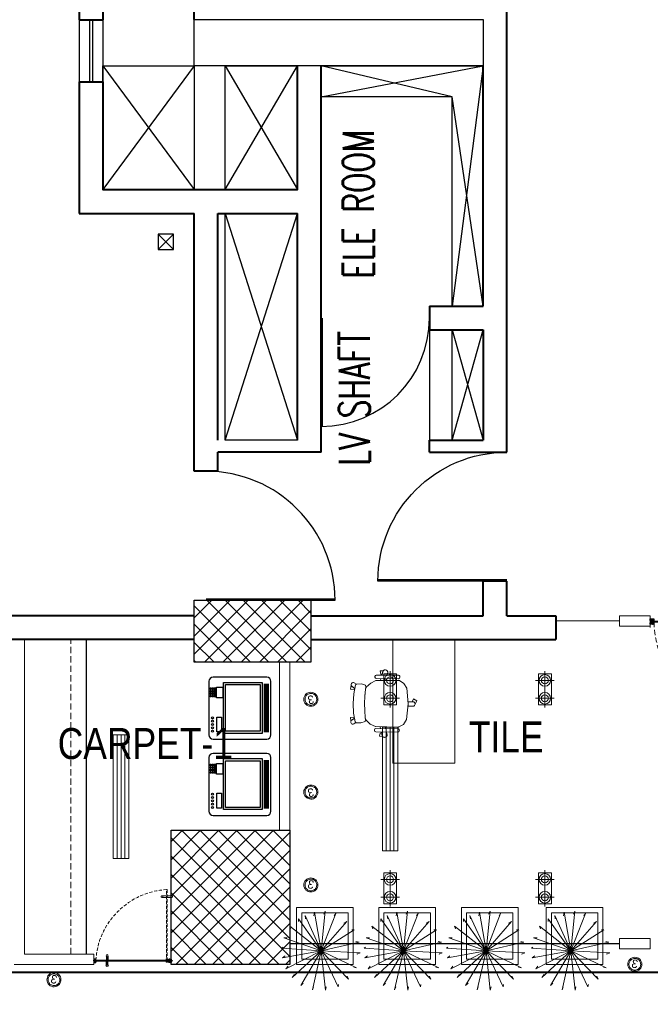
# Model space of a CAD drawing. Header units: inches. Extents: x 371717 to 373017, y 1317902 to 1318657.
# Tile 6 of 11: x 372318 to 372538, y 1317902 to 1318245. Entities that reach past the tile are written whole.
import ezdxf

# ---------------------------------------------------------------- set-up
doc = ezdxf.new("R2010")
doc.units = ezdxf.units.IN
doc.header["$LTSCALE"] = 35
doc.header["$MEASUREMENT"] = 0
doc.linetypes.add('DASHED2', pattern=[0.375, 0.25, -0.125])
doc.linetypes.add('HIDDEN', pattern=[0.375, 0.25, -0.125])
for name, color, linetype in [('2', 7, 'Continuous'), ('A-COLS', 4, 'Continuous'), ('A-DOOR', 7, 'Continuous'), ('A-SHAFT', 1, 'Continuous'), ('A-TEXT-600', 7, 'Continuous'), ('A_Louvers', 16, 'Continuous'), ('LINE', 4, 'Continuous'), ('NAREA', 220, 'Continuous'), ('NAREAOFF', 230, 'Continuous')]:
    doc.layers.add(name, color=color, linetype=linetype)
for name, color, linetype, lineweight in [('A-WALL', 7, 'Continuous', 40), ('ac grill', 6, 'Continuous', 15), ('COL HATCH', 8, 'Continuous', 13), ('DIM', 221, 'Continuous', 9), ('FLOORING', 116, 'Continuous', 5), ('I-Case', 5, 'Continuous', 30), ('I-Case-Ovhd', 6, 'DASHED2', 15), ('I-CEIL-light', 150, 'Continuous', 0), ('I-Door', 30, 'Continuous', 15), ('I-Furn-Cust', 1, 'Continuous', 25), ('I-Furn-Modl', 1, 'Continuous', 5), ('I-Part-Glaz', 6, 'Continuous', 20), ('I-Part-Gyps', 5, 'Continuous', 15), ('LIGHTS', 150, 'Continuous', 0), ('tree', 92, 'Continuous', 5)]:
    doc.layers.add(name, color=color, linetype=linetype, lineweight=lineweight)
doc.styles.add('300_simplex', font='simplex.shx', dxfattribs={"width": 0.7, "height": 300})
doc.styles.add('Style-Arial', font='arial.ttf')
pattern_1 = [(135, (372711.621, 1317618.76), (-3.18198, -3.18198), []), (225, (372711.621, 1317618.76), (3.18198, -3.18198), [])]

# ---------------------------------------------------------------- blocks, each defined once
blk = doc.blocks.new('DOOR')
for p, q in [((-0.01, 0), (-0.01, 0.9999)), ((0, 0), (0, 1))]:
    blk.add_line(p, q)
blk.add_arc((0, 0), 1, 90, 180)
blk = doc.blocks.new('chair')
for p, q in [((-13642.6, 72165.9), (-13543.3, 72281)), ((-13543.3, 72281), (-13492.1, 72303.1)), ((-13492.1, 72303.1), (-13440.9, 72299)), ((-13434.3, 72296.6), (-13259, 72170.3)), ((-13426.5, 72327.3), (-13422.5, 72332.9)), ((-13247.9, 72184.6), (-13423.4, 72309.2)), ((-13404.4, 72336), (-13228.9, 72211.5)), ((-13302.8, 72298.2), (-13313.1, 72271.2)), ((-13272.9, 72242.7), (-13259.9, 72277.8)), ((-13269.9, 72248.9), (-13256.6, 72284)), ((-13234.7, 72267), (-13257.9, 72244.3)), ((-13256.6, 72284), (-13234.7, 72267)), ((-13697.1, 72203), (-13727.6, 72187.7)), ((-13727.6, 72187.7), (-13711.4, 72155.5)), ((-13642.6, 72165.9), (-13717.1, 72033.3)), ((-13711.4, 72155.5), (-13684.1, 72169.5)), ((-13691.3, 72174.7), (-13653.6, 72147.5)), ((-13684.1, 72169.5), (-13691.3, 72174.7)), ((-13628.6, 72182.2), (-13666.3, 72209.3)), ((-13642.6, 72165.9), (-13628.6, 72182.2)), ((-13325.2, 72239.4), (-13331.6, 72222.6)), ((-13291.2, 72193.5), (-13284.7, 72210.7)), ((-13257.9, 72244.3), (-13269.9, 72248.9)), ((-13255.2, 72166.1), (-13228.5, 72118.2)), ((-13225.8, 72193.4), (-13229.8, 72187.7)), ((-13228.5, 72118.2), (-13216.8, 72063.4)), ((-13216.8, 72063.4), (-13220.8, 72040.6)), ((-13200.3, 72070.8), (-13212.8, 72058.3)), ((-13160.4, 72057.8), (-13200.3, 72070.8)), ((-13717.1, 72033.3), (-13720.4, 71977.7)), ((-13720.4, 71977.7), (-13699.1, 71930.9)), ((-13258.6, 71980.9), (-13295.5, 71922.4)), ((-13220.8, 72040.6), (-13259.2, 71979.9)), ((-13220.8, 72040.6), (-13258.6, 71980.9)), ((-13212.8, 72058.3), (-13220.8, 72040.6)), ((-13123.9, 72031.5), (-13160.4, 72057.8)), ((-13155.1, 71938.5), (-13119.6, 72017.5)), ((-13131.2, 71984.7), (-13136.8, 71973.9)), ((-13136.8, 71973.9), (-13104.7, 71957.5)), ((-13119.6, 72017.5), (-13134.4, 71984.6)), ((-13134.4, 71984.6), (-13100, 71984.8)), ((-13089.7, 71987.5), (-13131.2, 71984.7)), ((-13119.6, 72017.5), (-13123.9, 72031.5)), ((-13122.7, 72027.4), (-13119.6, 72017.5)), ((-13098.3, 72027.4), (-13122.7, 72027.4)), ((-13104.7, 71957.5), (-13089.7, 71987.5)), ((-13720.7, 71907.7), (-13724.7, 71902)), ((-13721.4, 71883.9), (-13544.5, 71761.4)), ((-13525.8, 71788.4), (-13702.7, 71911)), ((-13694.6, 71925.5), (-13516, 71803.7)), ((-13337.8, 71867.8), (-13295.5, 71922.4)), ((-13204.5, 71858.7), (-13155.1, 71938.5)), ((-13651.2, 71801.4), (-13629.4, 71820.2)), ((-13593.7, 71787.2), (-13622.1, 71762.7)), ((-13588.9, 71792.1), (-13617.4, 71767.9)), ((-13603.6, 71842.4), (-13590, 71854.1)), ((-13598.7, 71747.9), (-13585.3, 71777.4)), ((-13585.3, 71777.4), (-13593.7, 71787.2)), ((-13548.8, 71826.1), (-13562.9, 71814.1)), ((-13510.8, 71801.6), (-13456.7, 71792.8)), ((-13456.7, 71792.8), (-13401.1, 71800.5)), ((-13402.5, 71782.4), (-13395, 71798.4)), ((-13376.7, 71749.3), (-13402.5, 71782.4)), ((-13401.1, 71800.5), (-13381.1, 71812)), ((-13395, 71798.4), (-13381.1, 71812)), ((-13381.1, 71812), (-13337.1, 71868.8)), ((-13381.1, 71812), (-13337.8, 71867.8)), ((-13262.7, 71785.1), (-13324.9, 71724.8)), ((-13204.5, 71858.7), (-13262.7, 71785.1)), ((-13622.1, 71762.7), (-13598.7, 71747.9)), ((-13526.4, 71764.6), (-13522.5, 71770.3)), ((-13339.5, 71724), (-13376.7, 71749.3)), ((-13324.9, 71724.8), (-13339.5, 71724)), ((-13335.3, 71724.2), (-13324.9, 71724.8)), ((-13327, 71701.3), (-13335.3, 71724.2)), ((-13324.9, 71724.8), (-13299.1, 71749.8)), ((-13299.1, 71749.8), (-13287.5, 71717.4)), ((-13298, 71746.8), (-13289.8, 71755.8)), ((-13286.5, 71706.8), (-13298, 71746.8)), ((-13289.8, 71755.8), (-13263.4, 71731.2)), ((-13263.4, 71731.2), (-13286.5, 71706.8))]:
    blk.add_line(p, q)
for centre, major_axis, start_param, end_param in [((-13441.9, 72286.1), (7.5, 10.6), -0.012921, 0.531899), ((-13415.9, 72319.8), (7.5, 10.6), 1.565209, 3.136006), ((-13411.9, 72325.4), (7.5, 10.6), -0.005587, 1.565209), ((-13287.8, 72289.2), (10.1, 14.3), 1.201743, 1.645459), ((-13285.5, 72285.8), (12.4, 17.7), 0.815486, 1.200775), ((-13284.4, 72281.1), (15.2, 21.7), 0.481395, 0.818479), ((-13284.7, 72278.6), (23.7, -16.6), 1.738929, 2.05604), ((-13283.9, 72279.8), (15.8, 22.5), -0.156165, 0.172017), ((-13280.8, 72283), (13.3, 18.9), -0.52179, -0.152727), ((-13276.6, 72284.9), (10.6, 15.1), -0.949213, -0.52118), ((-13274.3, 72285), (9.3, 13.2), -1.422625, -0.95479), ((-13678.8, 72192), (21, 3.5), 0.780033, 3.919296), ((-13678.8, 72192), (12.3, 17.5), 1.644168, 3.126312), ((-13266.6, 72159.7), (7.5, 10.6), -0.44913, -0.012921), ((-13240.4, 72195.2), (7.5, 10.6), 3.136006, 4.706802), ((-13236.4, 72200.9), (7.5, 10.6), 4.706802, 6.277598), ((-13101.1, 72006.2), (14.2, 16), 3.920326, 6.880528), ((-13714, 71894.6), (7.5, 10.6), 1.576387, 3.147184), ((-13710.1, 71900.3), (7.5, 10.6), 0.005591, 1.576387), ((-13687.2, 71936.2), (7.5, 10.6), 2.609698, 3.154518), ((-13633.7, 71789.3), (12.4, 17.7), 1.940821, 2.326111), ((-13628.9, 71789.9), (15.2, 21.7), 2.323118, 2.660202), ((-13637.7, 71790.3), (10.1, 14.3), 1.496138, 1.939853), ((-13626.6, 71791), (16.6, 23.7), 2.656353, 2.973464), ((-13533.2, 71777.7), (7.5, 10.6), -1.565205, 0.005591), ((-13508.7, 71814.4), (10.6, -7.5), 4.725314, 5.161523), ((-13627.6, 71789.8), (15.8, 22.5), 2.96958, 3.297761), ((-13629.4, 71785.8), (13.3, 18.9), 3.294324, 3.663387), ((-13629.8, 71781.2), (10.6, 15.1), 3.662777, 4.090809), ((-13629.2, 71779), (9.3, 13.2), 4.096387, 4.564221), ((-13537.1, 71772), (7.5, 10.6), 3.147184, 4.71798), ((-13308, 71711.1), (12.3, 17.5), 2.659528, 5.61973)]:
    blk.add_ellipse(centre, major_axis=major_axis, ratio=1, start_param=start_param, end_param=end_param)
blk = doc.blocks.new('A$C10EA03AB')
at = {"layer": 'I-Furn-Modl'}
blk.add_lwpolyline([(1012.1, 600), (412.1, 600), (412.1, 1800), (1012.1, 1800)], close=True, dxfattribs=at)
at = {"layer": 'I-Furn-Modl', "xscale": -1, "rotation": 325.5279806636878}
blk.add_blockref('chair', (-51531.8, -50547.2), dxfattribs=at)
blk = doc.blocks.new('DFSDFB')
at = {"color": 3, "elevation": -240.1}
for points in [[(-372039.8, -46680.2), (-372039.8, -46732.9)], [(-372019.8, -46680.2), (-372019.8, -46732.9)]]:
    blk.add_lwpolyline(points, dxfattribs=at)
at = {"color": 3}
blk.add_circle((-372029.8, -46672.7, -240.1), 12.5, dxfattribs=at)
blk = doc.blocks.new('FGBFGB')
at = {"layer": 'DIM'}
blk.add_hatch(color=256, dxfattribs=at).paths.add_polyline_path([(-372034.9, -46742.9), (-372024.9, -46742.9), (-372024.9, -46732.9), (-372034.9, -46732.9)])
at = {"color": 3, "elevation": -240.1}
for points in [[(-372034.9, -46732.9), (-372034.9, -46742.9)], [(-372024.9, -46732.9), (-372024.9, -46742.9)]]:
    blk.add_lwpolyline(points, dxfattribs=at)
at = {"layer": 'LINE', "color": 4}
blk.add_blockref('DFSDFB', (0, 0), dxfattribs=at)
at = {"layer": 'LINE', "color": 4, "xscale": -1, "rotation": 180}
blk.add_blockref('DFSDFB', (0, -93475.8), dxfattribs=at)
blk = doc.blocks.new('A$C13574F4D')
at = {"layer": '2', "color": 6, "linetype": 'Continuous'}
for p, q in [((1.6, 4.7), (0, 5)), ((0, 5), (0, 0)), ((1.2, 1.2), (1.2, 3.6)), ((1.2, 3.6), (1.8, 3.5)), ((22.5, 1.2), (1.2, 1.2)), ((3.2, 6.3), (1.6, 4.7)), ((1.8, 3.5), (3.9, 5.6)), ((2.8, 7), (3.1, 6.5)), ((3.1, 6.5), (3.2, 6.3)), ((3.9, 7), (3.6, 7.5)), ((4.1, 6.8), (3.9, 7)), ((22.5, 1.2), (43.8, 1.2)), ((40.9, 6.8), (41.1, 7)), ((41.1, 7), (41.4, 7.5)), ((43.2, 3.5), (41.1, 5.6)), ((41.9, 6.5), (41.8, 6.3)), ((41.8, 6.3), (43.4, 4.7)), ((42.2, 7), (41.9, 6.5)), ((43.8, 3.6), (43.2, 3.5)), ((43.4, 4.7), (45, 5)), ((43.8, 1.2), (43.8, 3.6)), ((45, 5), (45, 0)), ((0, 0), (45, 0))]:
    blk.add_line(p, q, dxfattribs=at)
for centre, radius, start, end in [((3.2, 7.3), 0.5, 29.99888, 210.00029), ((3.2, 6.3), 1, 315.001, 29.99958), ((41.8, 6.3), 1, 149.99973, 225), ((41.8, 7.3), 0.5, 330.00111, 149.99972)]:
    blk.add_arc(centre, radius, start, end, dxfattribs=at)
blk = doc.blocks.new('dhshfh')
at = {"color": 7, "linetype": 'Continuous'}
for p, q in [((-0.3, -6.4, 0), (1.7, -5.4, 0)), ((-0.3, -6.4, 0), (1.7, -7.4, 0)), ((41, -5.4, 0), (1.7, -5.4, 0)), ((41, -7.4, 0), (1.7, -7.4, 0)), ((5.5, -7.4, 0), (3.6, -5.4, 0)), ((6.5, -7.4, 0), (4.6, -5.4, 0)), ((6.5, -7.4, 0), (4.6, -5.4, 0)), ((7.5, -7.4, 0), (5.6, -5.4, 0)), ((8.5, -7.4, 0), (6.6, -5.4, 0)), ((9.5, -7.4, 0), (7.6, -5.4, 0)), ((10.5, -7.4, 0), (8.6, -5.4, 0)), ((11.5, -7.4, 0), (9.6, -5.4, 0)), ((12.5, -7.4, 0), (10.6, -5.4, 0)), ((13.5, -7.4, 0), (11.6, -5.4, 0)), ((14.5, -7.4, 0), (12.6, -5.4, 0)), ((15.5, -7.4, 0), (13.6, -5.4, 0)), ((16.5, -7.4, 0), (14.6, -5.4, 0)), ((17.5, -7.4, 0), (15.6, -5.4, 0)), ((17.5, -7.4, 0), (15.6, -5.4, 0)), ((18.5, -7.4, 0), (16.6, -5.4, 0)), ((19.5, -7.4, 0), (17.6, -5.4, 0)), ((20.5, -7.4, 0), (18.6, -5.4, 0)), ((21.5, -7.4, 0), (19.6, -5.4, 0)), ((22.5, -7.4, 0), (20.6, -5.4, 0)), ((23.5, -7.4, 0), (21.6, -5.4, 0)), ((24.5, -7.4, 0), (22.6, -5.4, 0)), ((25.5, -7.4, 0), (23.6, -5.4, 0)), ((26.5, -7.4, 0), (24.6, -5.4, 0)), ((27.5, -7.4, 0), (25.6, -5.4, 0)), ((28.5, -7.4, 0), (26.6, -5.4, 0)), ((29.5, -7.4, 0), (27.6, -5.4, 0)), ((30.5, -7.4, 0), (28.6, -5.4, 0)), ((31.5, -7.4, 0), (29.6, -5.4, 0)), ((32.5, -7.4, 0), (30.6, -5.4, 0)), ((33.5, -7.4, 0), (31.6, -5.4, 0)), ((34.5, -7.4, 0), (32.6, -5.4, 0)), ((35.5, -7.4, 0), (33.6, -5.4, 0)), ((36.5, -7.4, 0), (34.6, -5.4, 0)), ((37.5, -7.4, 0), (35.6, -5.4, 0)), ((38.5, -7.4, 0), (36.6, -5.4, 0)), ((39.5, -7.4, 0), (37.6, -5.4, 0)), ((40.5, -7.4, 0), (38.6, -5.4, 0)), ((41, -5.4, 0), (41, -3.4, 0)), ((42.3, -3.4, 0), (41, -3.4, 0)), ((41, -9.4, 0), (41, -7.4, 0)), ((42.3, -9.4, 0), (41, -9.4, 0)), ((43.3, -8.4, 0), (43.3, -4.4, 0))]:
    blk.add_line(p, q, dxfattribs=at)
for centre, start, end in [((42.3, -4.4, 0), 0, 90), ((42.3, -8.4, 0), 270, 0)]:
    blk.add_arc(centre, 1, start, end, dxfattribs=at)
blk = doc.blocks.new('A$C4B1B412E')
at = {"layer": 'LINE'}
h = blk.add_hatch(dxfattribs=at)
h.set_pattern_fill('ANSI31', color=25, scale=0.2, angle=-90, style=0)
h.set_pattern_definition([(225, (19616.511, 13176.13184), (-0.449012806, 0.449012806), [])])
h.paths.add_polyline_path([(-437.2, 326.7), (-437.2, 342), (-437.2, 347.2), (-449.4, 347.2), (-449.4, 326.7)])
h = blk.add_hatch(dxfattribs=at)
h.set_pattern_fill('ANSI31', color=25, scale=0.2, angle=-90, style=0)
h.set_pattern_definition([(135, (19616.511, -13530.6771), (-0.449012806, -0.449012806), [])])
h.paths.add_polyline_path([(-437.2, -681.3), (-437.2, -696.6), (-437.2, -701.7), (-449.4, -701.7), (-449.4, -681.3)])
at = {"color": 8, "linetype": 'HIDDEN', "ltscale": 5}
for p, q in [((-1408.6, 295.6, 0), (-424.2, 295.6, 0)), ((-424.2, 285.7, 0), (-1408.6, 285.7, 0)), ((-424.2, 298.5, 0), (-471.5, 298.5, 0)), ((-471.5, 298.5, 0), (-471.5, 295.6, 0)), ((-471.5, 295.6, 0), (-424.2, 295.6, 0)), ((-471.5, 282.8, 0), (-471.5, 285.7, 0)), ((-471.5, 285.7, 0), (-424.2, 285.7, 0)), ((-424.2, 282.8, 0), (-471.5, 282.8, 0)), ((-424.2, 298.5, 0), (-424.2, 282.8, 0))]:
    blk.add_line(p, q, dxfattribs=at)
at = {"color": 8, "linetype": 'HIDDEN'}
for p, q in [((-1318.5, 295.6, 0), (-1318.5, 285.6, 0)), ((-1308.5, 295.6, 0), (-1308.5, 285.6, 0))]:
    blk.add_line(p, q, dxfattribs=at)
at = {"color": 5, "ltscale": 5}
for p, q in [((-452.3, 310.5, 0), (-452.3, 263.3, 0)), ((-452.3, 310.5, 0), (-436.6, 310.5, 0)), ((-452.3, 263.3, 0), (-449.4, 263.3, 0)), ((-449.4, -671.1, 0), (-449.4, 310.5, 0)), ((-449.4, 263.3, 0), (-449.4, 310.5, 0)), ((-439.6, 310.5, 0), (-439.6, -671.1, 0)), ((-439.6, 263.3, 0), (-439.6, 310.5, 0)), ((-436.6, 263.3, 0), (-439.6, 263.3, 0)), ((-436.6, 310.5, 0), (-436.6, 263.3, 0))]:
    blk.add_line(p, q, dxfattribs=at)
at = {"color": 8, "linetype": 'HIDDEN', "elevation": 0}
for points in [[(-1323.7, 348.3), (-1323.7, 295.5)], [(-1303.7, 348.3), (-1303.7, 295.5)], [(-1323.7, 232.9), (-1323.7, 285.6)], [(-1303.7, 232.9), (-1303.7, 285.6)]]:
    blk.add_lwpolyline(points, dxfattribs=at)
at = {"color": 8, "linetype": 'HIDDEN', "ltscale": 5, "elevation": 0}
blk.add_lwpolyline([(-1408.6, 295.6), (-1408.6, 285.7)], dxfattribs=at)
at = {"color": 5, "ltscale": 5, "elevation": 0}
blk.add_lwpolyline([(-449.4, -671.1), (-439.6, -671.1)], dxfattribs=at)
at = {"color": 8, "linetype": 'HIDDEN'}
for centre in [(-1313.7, 355.8, 0), (-1313.7, 225.4, 0)]:
    blk.add_circle(centre, 12.5, dxfattribs=at)
at = {"color": 252, "linetype": 'HIDDEN', "ltscale": 5, "extrusion": (-3.33482e-11, -6.26733e-09, -1)}
blk.add_ellipse((-510.4, 227.4, 0), major_axis=(-667.5, 668.4, 0), ratio=0.900623, start_param=3.910619, end_param=5.509863, dxfattribs=at)
at = {"color": 5, "ltscale": 5, "extrusion": (-3.33482e-11, -6.26733e-09, -1)}
blk.add_ellipse((-444.3, 290.5, 0), major_axis=(2.8, 2.8, 0), ratio=1, start_param=3.141593, end_param=9.424778, dxfattribs=at)
at = {"color": 8, "linetype": 'HIDDEN', "ltscale": 5, "extrusion": (-6.26733e-09, 3.33482e-11, -1)}
blk.add_ellipse((-444.3, 290.5, 0), major_axis=(2.8, -2.8, 0), ratio=1, start_param=3.141593, end_param=9.424778, dxfattribs=at)
at = {"layer": '2', "color": 6, "linetype": 'Continuous'}
for p, q in [((-467, 347.7, 0), (-454.2, 347.7, 0)), ((-467, 329.5, 0), (-467, 347.7, 0)), ((-465.8, 332.3, 0), (-465.8, 345.7, 0)), ((-465, 346.5, 0), (-460.9, 346.5, 0)), ((-460.3, 346.5, 0), (-457.5, 346.5, 0)), ((-456.6, 344.8, 0), (-456.7, 345.8, 0)), ((-455.4, 326.8, 0), (-456.6, 344.8, 0)), ((-455.2, 342.3, 0), (-454.2, 327.5, 0)), ((-454.2, 347.7, 0), (-454.2, 345.2, 0)), ((-454.2, 345.2, 0), (-453, 345.2, 0)), ((-452.6, 342.7, 0), (-454.2, 343.2, 0)), ((-453, 345.2, 0), (-452, 343.5, 0)), ((-436.8, 343.5, 0), (-435.8, 345.2, 0)), ((-433.7, 343.4, 0), (-436.3, 342.7, 0)), ((-435.8, 345.2, 0), (-434.7, 345.2, 0)), ((-434.7, 345.2, 0), (-434.7, 347.7, 0)), ((-434.7, 347.7, 0), (-422, 347.7, 0)), ((-433.1, 344.2, 0), (-433.1, 345.4, 0)), ((-432.3, 346.2, 0), (-424.3, 346.2, 0)), ((-423.5, 345.4, 0), (-423.5, 327, 0)), ((-422, 347.7, 0), (-422, 321.5, 0)), ((-465.3, 329.8, 0), (-467, 329.5, 0)), ((-465.1, 329.4, 0), (-467, 329.4, 0)), ((-467, 329.4, 0), (-467, 326.2, 0)), ((-467, 324.7, 0), (-467, 326.2, 0)), ((-467, 321.5, 0), (-467, 324.7, 0)), ((-465.1, 321.5, 0), (-467, 321.5, 0)), ((-462.5, 328.7, 0), (-465.5, 331.7, 0)), ((-463.8, 328.2, 0), (-465.3, 329.8, 0)), ((-464.2, 328.6, 0), (-465.1, 329.4, 0)), ((-464.2, 322.4, 0), (-465.1, 321.5, 0)), ((-464.5, 326.8, 0), (-464.1, 327.6, 0)), ((-464.5, 324.1, 0), (-464.1, 323.4, 0)), ((-464.2, 327.4, 0), (-463.8, 328.2, 0)), ((-452.2, 326.2, 0), (-464.2, 326.2, 0)), ((-452.2, 324.7, 0), (-464.2, 324.7, 0)), ((-463.2, 326.8, 0), (-462.5, 328.1, 0)), ((-452.6, 326.3, 0), (-454.9, 326.3, 0)), ((-454.2, 327.5, 0), (-452.6, 327.5, 0)), ((-453.7, 328.2, 0), (-452.2, 327.6, 0)), ((-453.7, 322.8, 0), (-452.2, 323.3, 0)), ((-450.6, 329.4, 0), (-453.5, 329.4, 0)), ((-450.6, 321.5, 0), (-453.5, 321.5, 0)), ((-452.2, 327.6, 0), (-452.2, 326.2, 0)), ((-452.2, 323.3, 0), (-452.2, 324.7, 0)), ((-450.6, 328.1, 0), (-450.6, 329.4, 0)), ((-450.6, 326.2, 0), (-450.6, 327.5, 0)), ((-444.8, 326.2, 0), (-450.6, 326.2, 0)), ((-450.6, 324.7, 0), (-450.6, 321.5, 0)), ((-438.4, 324.7, 0), (-450.6, 324.7, 0)), ((-444.5, 325.9, 0), (-444.8, 326.2, 0)), ((-444.2, 326.2, 0), (-444.5, 325.9, 0)), ((-424.3, 326.2, 0), (-444.2, 326.2, 0)), ((-438.4, 321.5, 0), (-438.4, 324.7, 0)), ((-435.4, 321.5, 0), (-438.4, 321.5, 0)), ((-424.8, 324.7, 0), (-436.8, 324.7, 0)), ((-436.8, 324.7, 0), (-436.8, 323.3, 0)), ((-436.8, 323.3, 0), (-435.2, 322.8, 0)), ((-424.9, 323.4, 0), (-424.4, 324.1, 0)), ((-423.9, 321.5, 0), (-424.7, 322.4, 0)), ((-423.5, 321.5, 0), (-423.9, 321.5, 0)), ((-422, 321.5, 0), (-423.5, 321.5, 0)), ((-465.1, -676.1, 0), (-467, -676.1, 0)), ((-467, -676.1, 0), (-467, -679.3, 0)), ((-467, -679.3, 0), (-467, -680.8, 0)), ((-467, -684, 0), (-467, -680.8, 0)), ((-465.1, -684, 0), (-467, -684, 0)), ((-465.3, -684.3, 0), (-467, -684.1, 0)), ((-467, -684.1, 0), (-467, -702.3, 0)), ((-467, -702.3, 0), (-454.2, -702.3, 0)), ((-465.8, -686.8, 0), (-465.8, -700.3, 0)), ((-462.5, -683.2, 0), (-465.5, -686.2, 0)), ((-463.8, -682.8, 0), (-465.3, -684.3, 0)), ((-464.2, -676.9, 0), (-465.1, -676.1, 0)), ((-464.2, -683.1, 0), (-465.1, -684, 0)), ((-465, -701.1, 0), (-460.9, -701.1, 0)), ((-464.5, -678.7, 0), (-464.1, -677.9, 0)), ((-464.5, -681.4, 0), (-464.1, -682.1, 0)), ((-452.2, -679.3, 0), (-464.2, -679.3, 0)), ((-452.2, -680.8, 0), (-464.2, -680.8, 0)), ((-464.2, -682, 0), (-463.8, -682.8, 0)), ((-463.2, -681.4, 0), (-462.5, -682.6, 0)), ((-460.3, -701.1, 0), (-457.5, -701.1, 0)), ((-456.6, -699.4, 0), (-456.7, -700.3, 0)), ((-455.4, -681.3, 0), (-456.6, -699.4, 0)), ((-455.2, -696.9, 0), (-454.2, -682.1, 0)), ((-452.6, -680.9, 0), (-454.9, -680.9, 0)), ((-454.2, -682.1, 0), (-452.6, -682.1, 0)), ((-452.6, -697.3, 0), (-454.2, -697.7, 0)), ((-454.2, -702.3, 0), (-454.2, -699.8, 0)), ((-454.2, -699.8, 0), (-453, -699.8, 0)), ((-453.7, -677.3, 0), (-452.2, -677.9, 0)), ((-453.7, -682.7, 0), (-452.2, -682.2, 0)), ((-450.6, -676.1, 0), (-453.5, -676.1, 0)), ((-450.6, -684, 0), (-453.5, -684, 0)), ((-453, -699.8, 0), (-452, -698, 0)), ((-452.2, -677.9, 0), (-452.2, -679.3, 0)), ((-452.2, -682.2, 0), (-452.2, -680.8, 0)), ((-450.6, -679.3, 0), (-450.6, -676.1, 0)), ((-438.4, -679.3, 0), (-450.6, -679.3, 0)), ((-444.8, -680.8, 0), (-450.6, -680.8, 0)), ((-450.6, -680.8, 0), (-450.6, -682.1, 0)), ((-450.6, -682.7, 0), (-450.6, -684, 0)), ((-444.5, -680.5, 0), (-444.8, -680.8, 0)), ((-444.2, -680.8, 0), (-444.5, -680.5, 0)), ((-424.3, -680.8, 0), (-444.2, -680.8, 0)), ((-435.4, -676.1, 0), (-438.4, -676.1, 0)), ((-438.4, -676.1, 0), (-438.4, -679.3, 0)), ((-436.8, -677.9, 0), (-435.2, -677.3, 0)), ((-436.8, -679.3, 0), (-436.8, -677.9, 0)), ((-424.8, -679.3, 0), (-436.8, -679.3, 0)), ((-436.8, -698, 0), (-435.8, -699.8, 0)), ((-433.7, -698, 0), (-436.3, -697.3, 0)), ((-435.8, -699.8, 0), (-434.7, -699.8, 0)), ((-434.7, -699.8, 0), (-434.7, -702.3, 0)), ((-434.7, -702.3, 0), (-422, -702.3, 0)), ((-433.1, -698.8, 0), (-433.1, -700, 0)), ((-432.3, -700.8, 0), (-424.3, -700.8, 0)), ((-424.9, -677.9, 0), (-424.4, -678.7, 0)), ((-423.9, -676.1, 0), (-424.7, -676.9, 0)), ((-423.5, -676.1, 0), (-423.9, -676.1, 0)), ((-422, -676.1, 0), (-423.5, -676.1, 0)), ((-423.5, -700, 0), (-423.5, -681.6, 0)), ((-422, -702.3, 0), (-422, -676.1, 0))]:
    blk.add_line(p, q, dxfattribs=at)
for centre, radius, start, end in [((-465, 345.7, 0), 0.8, 90, 180.00001), ((-460.6, 346.5, 0), 0.3, 180.00001, 0), ((-457.5, 345.7, 0), 0.8, 3.81052, 90), ((-454.4, 342.4, 0), 0.8, 75.00001, 183.81411), ((-452.5, 343.2, 0), 0.5, 254.99995, 30.00015), ((-436.4, 343.2, 0), 0.5, 149.99989, 285), ((-433.9, 344.2, 0), 0.8, 285.00003, 0), ((-432.3, 345.4, 0), 0.8, 90, 179.99989), ((-424.3, 345.4, 0), 0.8, 0.00011, 90), ((-465, 332.3, 0), 0.8, 180.00002, 225.00001), ((-464.2, 326.6, 0), 0.4, 149.99996, 270), ((-464.2, 324.3, 0), 0.4, 90, 210.00004), ((-463.7, 327.1, 0), 0.6, 150.00003, 330.00021), ((-464.8, 328, 0), 0.801, 329.99939, 45.00052), ((-464.8, 323, 0), 0.801, 314.99947, 30.00061), ((-462.9, 328.3, 0), 0.5, 330.00004, 45.00004), ((-454.9, 326.8, 0), 0.5, 183.81438, 270), ((-453.5, 328.8, 0), 0.65, 89.99997, 251.07546), ((-453.5, 322.2, 0), 0.65, 108.92454, 270.00003), ((-452.6, 326.9, 0), 0.6, 270.00006, 90), ((-450.6, 327.8, 0), 0.3, 270, 90), ((-435.4, 322.2, 0), 0.65, 270, 71.07535), ((-424.2, 323, 0), 0.8, 149.99996, 225.0002), ((-424.8, 324.3, 0), 0.4, 330.00007, 90.00001), ((-424.3, 327, 0), 0.8, 270, 0), ((-465, -686.8, 0), 0.8, 134.99999, 179.99998), ((-465, -700.3, 0), 0.8, 179.99999, 270), ((-464.2, -678.9, 0), 0.4, 149.99996, 270), ((-464.2, -681.2, 0), 0.4, 90, 210.00004), ((-463.7, -681.7, 0), 0.6, 29.99979, 209.99997), ((-464.8, -677.5, 0), 0.801, 329.99939, 45.00053), ((-464.8, -682.5, 0), 0.801, 314.99948, 30.00061), ((-462.9, -682.9, 0), 0.5, 314.99996, 29.99996), ((-460.6, -701.1, 0), 0.3, 0, 179.99999), ((-457.5, -700.3, 0), 0.8, 270, 356.18948), ((-454.9, -681.4, 0), 0.5, 90, 176.18562), ((-454.4, -696.9, 0), 0.8, 176.18589, 284.99999), ((-453.5, -676.7, 0), 0.65, 89.99997, 251.07546), ((-453.5, -683.3, 0), 0.65, 108.92454, 270.00003), ((-452.6, -681.5, 0), 0.6, 270, 89.99994), ((-452.5, -697.8, 0), 0.5, 329.99985, 105.00005), ((-450.6, -682.4, 0), 0.3, 270, 90), ((-436.4, -697.8, 0), 0.5, 75, 210.00011), ((-435.4, -676.7, 0), 0.65, 288.92465, 90), ((-433.9, -698.8, 0), 0.8, 0, 74.99997), ((-432.3, -700, 0), 0.8, 180.00011, 270), ((-424.2, -677.5, 0), 0.8, 134.9998, 210.00004), ((-424.8, -678.9, 0), 0.4, 269.99999, 29.99993), ((-424.3, -681.6, 0), 0.8, 0, 90), ((-424.3, -700, 0), 0.8, 270, 359.99989)]:
    blk.add_arc(centre, radius, start, end, dxfattribs=at)
at = {"layer": 'I-Part-Gyps', "lineweight": 15}
for p, q in [((-394.5, 347.7, 0), (-494.5, 347.7, 0)), ((-394.5, -702.3, 0), (-494.5, -702.3, 0)), ((-394.5, -702.3, 0), (-494.5, -702.3, 0))]:
    blk.add_line(p, q, dxfattribs=at)
at = {"layer": 'LINE', "color": 25, "elevation": 0}
for points in [[(-449.4, 326.7), (-449.4, 347.2), (-437.2, 347.2), (-437.2, 342), (-437.2, 342), (-437.2, 326.7)], [(-449.4, -681.3), (-449.4, -701.7), (-437.2, -701.7), (-437.2, -696.6), (-437.2, -696.6), (-437.2, -681.3)]]:
    blk.add_lwpolyline(points, close=True, dxfattribs=at)
at = {"layer": 'LINE', "color": 4, "rotation": 270}
blk.add_blockref('dhshfh', (-438, 365.7, 0), dxfattribs=at)
at = {"layer": 'LINE', "color": 4, "extrusion": (0, 0, -1), "zscale": -1}
blk.add_blockref('A$C13574F4D', (422, 316.5, 0), dxfattribs=at)
at = {"layer": 'LINE', "color": 4, "extrusion": (0, 0, -1), "zscale": -1, "rotation": 270}
blk.add_blockref('FGBFGB', (47182.2, -372547.8, -240.1), dxfattribs=at)
at = {"layer": 'LINE', "color": 4, "extrusion": (0, 0, -1), "xscale": -1, "zscale": -1, "rotation": 180}
blk.add_blockref('A$C13574F4D', (422, -671.1, 0), dxfattribs=at)
blk = doc.blocks.new('PHOTOCOPIER')
h = blk.add_hatch()
h.set_pattern_fill('_USER', color=8, scale=10, style=0, pattern_type=0)
h.set_pattern_definition([(0, (625, 337.5), (0, 10), [])])
h.paths.add_polyline_path([(295, 82.5), (-292, 82.5), (-292, 22.5), (295, 22.5)])
for p, q in [((325, 750), (-325, 750)), ((-375, 700), (-375, 50)), ((375, 50), (375, 700)), ((-325, 0), (325, 0))]:
    blk.add_line(p, q)
at = {"color": 8}
for points in [[(135, 736), (154, 736), (154, 722), (135, 722)], [(165, 736), (184, 736), (184, 722), (165, 722)], [(195, 736), (214, 736), (214, 722), (195, 722)], [(225, 736), (244, 736), (244, 722), (225, 722)], [(-289, 654), (-108, 654), (-108, 598), (-289, 598)], [(126, 660), (253, 660), (253, 584), (126, 584)], [(135, 711), (154, 711), (154, 697), (135, 697)], [(135, 686), (154, 686), (154, 672), (135, 672)], [(165, 711), (184, 711), (184, 697), (165, 697)], [(165, 686), (184, 686), (184, 672), (165, 672)], [(195, 711), (214, 711), (214, 697), (195, 697)], [(195, 686), (214, 686), (214, 672), (195, 672)], [(225, 711), (244, 711), (244, 697), (225, 697)], [(225, 686), (244, 686), (244, 672), (225, 672)], [(-281, 550), (287, 550), (287, 129), (-281, 129)]]:
    blk.add_lwpolyline(points, close=True, dxfattribs=at)
blk.add_lwpolyline([(-306, 575), (312, 575), (312, 104), (-306, 104)], close=True)
for centre in [(-279, 708), (-239, 708), (-199, 708), (-159, 708), (-119, 708)]:
    blk.add_circle(centre, 12.5, dxfattribs=at)
for centre, start, end in [((-325, 700), 90, 180), ((325, 700), 0, 90), ((-325, 50), 180, 270), ((325, 50), 270, 0)]:
    blk.add_arc(centre, 50, start, end)
blk = doc.blocks.new('TREE03')
for p, q in [((0, 0), (0.049, 0.512)), ((0.049, 0.512), (0.054, 0.477)), ((-0.255, 0.43), (-0.226, 0.418)), ((0, 0), (-0.255, 0.43)), ((-0.123, 0.483), (-0.098, 0.448)), ((0, 0), (-0.123, 0.483)), ((0, 0), (0.182, 0.477)), ((0, 0), (0.299, 0.406)), ((0.182, 0.477), (0.182, 0.436)), ((0.299, 0.406), (0.285, 0.359)), ((-0.383, 0.318), (-0.344, 0.306)), ((0, 0), (-0.383, 0.318)), ((0, 0), (0.388, 0.312)), ((0.388, 0.312), (0.363, 0.277)), ((-0.456, 0.2), (-0.427, 0.171)), ((0, 0), (-0.456, 0.2)), ((-0.427, 0.171), (-0.427, 0.177)), ((0, 0), (0.442, 0.236)), ((0.442, 0.236), (0.427, 0.206)), ((-0.501, 0.012), (-0.466, 0)), ((0, 0), (-0.501, 0.012)), ((0, 0), (-0.476, -0.165)), ((0, 0), (-0.402, -0.312)), ((0, 0), (-0.275, -0.424)), ((0, 0), (-0.123, -0.495)), ((0, 0), (0.501, 0.1)), ((0, 0), (0.466, -0.194)), ((0, 0), (0.501, -0.065)), ((0, 0), (0.402, -0.3)), ((0, 0), (0.299, -0.406)), ((0, 0), (0.177, -0.471)), ((0, 0), (0.034, -0.512)), ((0, 0), (0, 0)), ((0.501, 0.1), (0.476, 0.077)), ((0.501, -0.065), (0.461, -0.047)), ((-0.476, -0.165), (-0.442, -0.141)), ((0.466, -0.194), (0.456, -0.177)), ((-0.402, -0.312), (-0.393, -0.283)), ((0.299, -0.406), (0.29, -0.365)), ((0.402, -0.3), (0.383, -0.265)), ((-0.275, -0.424), (-0.265, -0.383)), ((-0.123, -0.495), (-0.118, -0.453)), ((0.034, -0.512), (0.02, -0.471)), ((0.177, -0.471), (0.167, -0.424))]:
    blk.add_line(p, q)
blk = doc.blocks.new('cflgrid-flat-3')
at = {"layer": 'I-CEIL-light', "ltscale": 10}
for p, q in [((300, 420), (300, 180)), ((420, 300), (180, 300))]:
    blk.add_line(p, q, dxfattribs=at)
for radius in [75, 45]:
    blk.add_circle((300, 300), radius, dxfattribs=at)
blk = doc.blocks.new('A$C64E82A7A')
at = {"layer": 'LIGHTS', "linetype": 'ByBlock'}
blk.add_lwpolyline([(26.6, 26.7), (326.6, 26.7), (326.6, 151.7), (26.6, 151.7)], close=True, dxfattribs=at)
at = {"layer": 'LIGHTS', "ltscale": 10}
for p, xscale, yscale, zscale, rotation in [((-135, -135), 0.7499999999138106, 0.7499999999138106, 0.7499999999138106, 0.01273986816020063), ((488.2, -135), -0.7499999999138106, 0.75, 0.75, 359.9872601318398)]:
    blk.add_blockref('cflgrid-flat-3', p, dxfattribs=dict(at, xscale=xscale, yscale=yscale, zscale=zscale, rotation=rotation))
blk = doc.blocks.new('A$C4DBF7927')
at = {"layer": 'ac grill'}
for p, q in [((37.5, 0), (37.5, -1200)), ((75, 0), (75, -1200)), ((112.5, 0), (112.5, -1200))]:
    blk.add_line(p, q, dxfattribs=at)
blk.add_lwpolyline([(0, -1200), (150, -1200), (150, 0), (0, 0)], close=True, dxfattribs=at)
blk = doc.blocks.new('3W-LED')
at = {"extrusion": (-6.11991e-06, -1.09788e-16, 1)}
blk.add_ellipse((0, 0, -5), major_axis=(21.2, 21.3, 0), ratio=1, start_param=3.139521, end_param=9.422706, dxfattribs=at)
blk.add_open_spline([(-17.7, -17.7, -5), (-16.6, -18.7, -5), (-15.5, -19.7, -5), (-12.3, -21.9, -5), (-10, -23, -5), (-5.4, -24.5, -5), (-2.9, -25, -5), (2, -25, -5), (4.5, -24.7, -5), (9.3, -23.3, -5), (11.5, -22.3, -5), (15.7, -19.6, -5), (17.6, -18, -5), (20.7, -14.2, -5), (22, -12.1, -5), (24, -7.5, -5), (24.6, -5.1, -5), (25.1, -0.2, -5), (25, 2.3, -5), (24.1, 7.1, -5), (23.3, 9.5, -5), (21, 13.9, -5), (19.5, 15.9, -5), (16, 19.4, -5), (14, 20.9, -5), (9.6, 23.2, -5), (7.3, 24, -5), (2.4, 25, -5), (0, 25.1, -5), (-5, 24.6, -5), (-7.4, 24, -5), (-11.9, 22.1, -5), (-14.1, 20.8, -5), (-17.9, 17.7, -5), (-19.5, 15.8, -5), (-22.2, 11.7, -5), (-23.3, 9.4, -5), (-24.7, 4.7, -5), (-25, 2.2, -5), (-25, -2.7, -5), (-24.6, -5.2, -5), (-23.1, -9.9, -5), (-22, -12.1, -5), (-19.7, -15.4, -5), (-18.8, -16.6, -5), (-17.7, -17.7, -5)], degree=3, knots=[3.139521, 3.139521, 3.139521, 3.139521, 3.315557, 3.315557, 3.611807, 3.611807, 3.908056, 3.908056, 4.204306, 4.204306, 4.500555, 4.500555, 4.796805, 4.796805, 5.093054, 5.093054, 5.389304, 5.389304, 5.685554, 5.685554, 5.981803, 5.981803, 6.278053, 6.278053, 6.574302, 6.574302, 6.870552, 6.870552, 7.166801, 7.166801, 7.463051, 7.463051, 7.7593, 7.7593, 8.05555, 8.05555, 8.351799, 8.351799, 8.648049, 8.648049, 8.944298, 8.944298, 9.240548, 9.240548, 9.422706, 9.422706, 9.422706, 9.422706])
at = {"ltscale": 10, "insert": (-13.1, 20, -5.2), "char_height": 36, "width": 21797.759, "attachment_point": 1}
blk.add_mtext('3', dxfattribs=at)

msp = doc.modelspace()

# ---------------------------------------------------------------- hatches: boundary and pattern name
at = {"layer": 'COL HATCH'}
h = msp.add_hatch(dxfattribs=at)
h.set_pattern_fill('ANSI37', color=256, scale=36, angle=90, style=0)
h.set_pattern_definition(pattern_1)
h.paths.add_polyline_path([(372378.62, 1318042.84), (372419.3, 1318042.84), (372419.3, 1318021.24), (372378.62, 1318021.24)])
h = msp.add_hatch(dxfattribs=at)
h.set_pattern_fill('ANSI37', color=256, scale=36, angle=90, style=0)
h.set_pattern_definition(pattern_1)
h.paths.add_polyline_path([(372370.52, 1317915.76), (372370.52, 1317962.56), (372411.92, 1317962.56), (372411.92, 1317915.76)])

# ---------------------------------------------------------------- linework, layer by layer
at = {"layer": 'A-COLS', "elevation": -0.06}
for points in [[(372378.62, 1318245.52), (372479.42, 1318245.52), (372479.42, 1318229.32), (372378.62, 1318229.32)], [(372378.62, 1318042.84), (372419.3, 1318042.84), (372419.3, 1318021.24), (372378.62, 1318021.24)]]:
    msp.add_lwpolyline(points, close=True, dxfattribs=at)
at = {"layer": 'A-COLS', "ltscale": 2.5, "elevation": -0.06}
msp.add_lwpolyline([(372370.52, 1317915.76), (372370.52, 1317962.56), (372411.92, 1317962.56), (372411.92, 1317915.76)], close=True, dxfattribs=at)
at = {"layer": 'A-SHAFT'}
for p, q in [((372346.76, 1318229.32, -0.06), (372378.62, 1318186.12, -0.06)), ((372378.62, 1318229.32, -0.06), (372346.76, 1318186.12, -0.06)), ((372389.42, 1318186.12, -0.06), (372414.62, 1318229.32, -0.06)), ((372389.42, 1318229.32, -0.06), (372414.62, 1318186.12, -0.06)), ((372468.62, 1318218.52, -0.06), (372422.9, 1318229.32, -0.06)), ((372422.9, 1318218.52, -0.06), (372479.42, 1318229.32, -0.06)), ((372479.42, 1318229.32, -0.06), (372468.62, 1318145.44, -0.06)), ((372479.42, 1318145.44, -0.06), (372468.62, 1318218.52, -0.06)), ((372389.42, 1318098.64, -0.06), (372414.62, 1318177.84, -0.06)), ((372389.42, 1318177.84, -0.06), (372414.62, 1318098.64, -0.06)), ((372366.02, 1318165.24, -0.06), (372371.42, 1318170.64, -0.06)), ((372371.42, 1318165.24, -0.06), (372366.02, 1318170.64, -0.06)), ((372468.62, 1318098.64, -0.06), (372479.42, 1318137.16, -0.06)), ((372468.62, 1318137.16, -0.06), (372479.42, 1318098.64, -0.06))]:
    msp.add_line(p, q, dxfattribs=at)
at = {"layer": 'A-SHAFT', "elevation": -0.06}
for points in [[(372378.62, 1318229.32), (372378.62, 1318186.12), (372346.76, 1318186.12), (372346.76, 1318229.32)], [(372389.42, 1318186.12), (372389.42, 1318229.32), (372414.62, 1318229.32), (372414.62, 1318186.12)], [(372479.42, 1318145.44), (372468.62, 1318145.44), (372468.62, 1318218.52), (372422.9, 1318218.52), (372422.9, 1318229.32), (372479.42, 1318229.32)], [(372389.42, 1318098.64), (372389.42, 1318177.84), (372414.62, 1318177.84), (372414.62, 1318098.64)], [(372371.42, 1318165.24), (372371.42, 1318170.64), (372366.02, 1318170.64), (372366.02, 1318165.24)]]:
    msp.add_lwpolyline(points, close=True, dxfattribs=at)
msp.add_lwpolyline([(372468.62, 1318098.64), (372468.62, 1318137.16)], dxfattribs=at)
at = {"layer": 'A-WALL'}
for p, q in [((372338.48, 1318282.96, -0.06), (372338.48, 1318245.34, -0.06)), ((372487.7, 1318094.5, -0.06), (372487.7, 1318272.52, -0.06)), ((372338.48, 1318245.34, -0.06), (372346.76, 1318245.34, -0.06)), ((372422.9, 1318094.5, -0.06), (372422.9, 1318229.32, -0.06)), ((372479.42, 1318145.44, -0.06), (372479.42, 1318229.32, -0.06)), ((372338.48, 1318223.74, -0.06), (372338.48, 1318177.84, -0.06)), ((372338.48, 1318223.74, -0.06), (372346.76, 1318223.74, -0.06)), ((372338.48, 1318177.84, -0.06), (372378.62, 1318177.84, -0.06)), ((372378.62, 1318087.84, -0.06), (372378.62, 1318177.84, -0.06)), ((372386.9, 1318098.64, -0.06), (372386.9, 1318177.84, -0.06)), ((372386.9, 1318177.84, -0.06), (372414.62, 1318177.84, -0.06)), ((372414.62, 1318098.64, -0.06), (372414.62, 1318177.84, -0.06)), ((372460.7, 1318145.44, -0.06), (372479.42, 1318145.44, -0.06)), ((372460.7, 1318145.44, -0.06), (372460.7, 1318137.16, -0.06)), ((372460.7, 1318137.16, -0.06), (372479.42, 1318137.16, -0.06)), ((372479.42, 1318137.16, -0.06), (372479.42, 1318098.64, -0.06)), ((372460.7, 1318094.5, -0.06), (372460.7, 1318098.64, -0.06)), ((372460.7, 1318098.64, -0.06), (372479.42, 1318098.64, -0.06)), ((372378.62, 1318087.84, -0.06), (372378.62, 1318094.5, -0.06)), ((372422.9, 1318094.5, -0.06), (372386.9, 1318094.5, -0.06)), ((372386.9, 1318087.84, -0.06), (372386.9, 1318094.5, -0.06)), ((372460.7, 1318094.5, -0.06), (372487.7, 1318094.5, -0.06)), ((372386.9, 1318087.84, -0.06), (372378.62, 1318087.84, -0.06)), ((372479.42, 1318037.44, -0.06), (372479.42, 1318049.5, -0.06)), ((372487.7, 1318049.5, -0.06), (372479.42, 1318049.5, -0.06)), ((372487.7, 1318037.44, -0.06), (372487.7, 1318049.5, -0.06)), ((372378.62, 1318037.44, -0.06), (372176.48, 1318037.44, -0.06)), ((372419.3, 1318037.44, -0.06), (372479.42, 1318037.44, -0.06)), ((372487.7, 1318037.44, -0.06), (372504.8, 1318037.44, -0.06)), ((372504.8, 1318037.44, -0.06), (372504.8, 1318029.16, -0.06)), ((372378.62, 1318029.16, -0.06), (372168.2, 1318029.16, -0.06)), ((372419.3, 1318029.16, -0.06), (372504.8, 1318029.16, -0.06)), ((371729.93, 1317913.06, -0.06), (373014.02, 1317913.06, -0.06))]:
    msp.add_line(p, q, dxfattribs=at)
at = {"layer": 'A-WALL', "elevation": -0.06}
for points in [[(372378.62, 1318245.52), (372378.62, 1318282.96), (372346.76, 1318282.96), (372346.76, 1318245.34)], [(372346.76, 1318223.74), (372346.76, 1318186.12), (372414.62, 1318186.12), (372414.62, 1318229.32)]]:
    msp.add_lwpolyline(points, dxfattribs=at)
at = {"layer": 'A_Louvers'}
for p, q in [((372338.48, 1318245.34, -0.06), (372338.48, 1318223.74, -0.06)), ((372342.08, 1318245.34, -0.06), (372342.08, 1318223.74, -0.06)), ((372343.16, 1318245.34, -0.06), (372343.16, 1318223.74, -0.06)), ((372346.76, 1318245.34, -0.06), (372346.76, 1318223.74, -0.06))]:
    msp.add_line(p, q, dxfattribs=at)
at = {"layer": 'I-Case'}
msp.add_line((372341, 1317919.36, -0.06), (372341, 1318029.16, -0.06), dxfattribs=at)
at = {"layer": 'I-Case-Ovhd', "ltscale": 0.25}
msp.add_line((372335.6, 1317919.36, -0.06), (372335.6, 1318029.16, -0.06), dxfattribs=at)
at = {"layer": 'I-Furn-Modl', "elevation": -0.06}
for points in [[(372414.3, 1317935.56), (372434.1, 1317935.56), (372434.1, 1317915.76), (372414.3, 1317915.76)], [(372443.01, 1317935.56), (372462.81, 1317935.56), (372462.81, 1317915.76), (372443.01, 1317915.76)], [(372471.82, 1317935.56), (372491.62, 1317935.56), (372491.62, 1317915.76), (372471.82, 1317915.76)], [(372501.43, 1317935.56), (372521.23, 1317935.56), (372521.23, 1317915.76), (372501.43, 1317915.76)], [(372416.1, 1317933.76), (372432.3, 1317933.76), (372432.3, 1317917.56), (372416.1, 1317917.56)], [(372444.81, 1317933.76), (372461.01, 1317933.76), (372461.01, 1317917.56), (372444.81, 1317917.56)], [(372473.62, 1317933.76), (372489.82, 1317933.76), (372489.82, 1317917.56), (372473.62, 1317917.56)], [(372503.23, 1317933.76), (372519.43, 1317933.76), (372519.43, 1317917.56), (372503.23, 1317917.56)]]:
    msp.add_lwpolyline(points, close=True, dxfattribs=at)
at = {"layer": 'I-Part-Glaz', "const_width": 0.432, "elevation": -0.06}
for points in [[(372526.94, 1318035.64), (372504.8, 1318035.64)], [(372526.94, 1317922.96), (372411.92, 1317922.96)]]:
    msp.add_lwpolyline(points, dxfattribs=at)
at = {"layer": 'I-Part-Gyps'}
for p, q in [((372319.4, 1317919.36, -0.06), (372319.4, 1318029.16, -0.06)), ((372408.32, 1317962.56, -0.06), (372408.32, 1318021.24, -0.06)), ((372411.92, 1317962.56, -0.06), (372411.92, 1318021.24, -0.06)), ((372343.52, 1317919.36, -0.06), (372319.4, 1317919.36, -0.06)), ((372343.52, 1317915.76, -0.06), (372343.52, 1317919.36, -0.06)), ((372343.52, 1317915.76, -0.06), (372315.8, 1317915.76, -0.06))]:
    msp.add_line(p, q, dxfattribs=at)
at = {"layer": 'I-Part-Gyps', "elevation": -0.06}
for points in [[(372526.94, 1318033.84), (372526.94, 1318037.44), (372537.74, 1318037.44), (372537.74, 1318033.84)], [(372526.94, 1317921.16), (372526.94, 1317924.76), (372537.74, 1317924.76), (372537.74, 1317921.16)]]:
    msp.add_lwpolyline(points, close=True, dxfattribs=at)
at = {"layer": 'NAREA', "elevation": -0.06}
msp.add_lwpolyline([(372460.7, 1318137.16), (372460.7, 1318098.64), (372479.42, 1318098.64), (372479.42, 1318137.16)], close=True, dxfattribs=at)
at = {"layer": 'NAREAOFF', "elevation": -0.06}
msp.add_lwpolyline([(372479.42, 1318098.64), (372479.42, 1318137.16), (372460.7, 1318137.16), (372460.7, 1318098.64)], close=True, dxfattribs=at)

# ---------------------------------------------------------------- block references
at = {"layer": 'A-DOOR'}
for p, xscale, yscale, zscale, rotation in [((372422.9, 1318141.3, -0.06), 37.79999997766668, 37.79999997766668, 37.79999997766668, 180), ((372487.7, 1318049.5, -0.06), -44.99999997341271, 44.99999997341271, 44.99999997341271, 90), ((372382.76, 1318042.84, -0.06), 44.99999997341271, 44.99999997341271, 44.99999997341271, 270), ((372382.76, 1318042.84, -0.06), 44.99999997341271, 44.99999997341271, 44.99999997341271, 270)]:
    msp.add_blockref('DOOR', p, dxfattribs=dict(at, xscale=xscale, yscale=yscale, zscale=zscale, rotation=rotation))
at = {"layer": 'ac grill', "xscale": 0.03599999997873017, "yscale": 0.03599999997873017, "zscale": 0.03599999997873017}
for p in [(372444.25, 1317998.57, -0.06), (372350.36, 1317995.86, -0.06)]:
    msp.add_blockref('A$C4DBF7927', p, dxfattribs=at)
at = {"layer": 'I-CEIL-light', "extrusion": (-6.02316e-06, -1.08391e-06, 1), "xscale": 0.08173603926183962, "yscale": 0.08173603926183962, "zscale": 0.08173603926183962, "rotation": 190.2015762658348}
for p in [(372419.3, 1318008.28, -3.73), (372419.3, 1317975.88, -3.73)]:
    msp.add_blockref('3W-LED', p, dxfattribs=at)
at = {"layer": 'I-CEIL-light', "extrusion": (-6.02316e-06, 1.08391e-06, 1), "xscale": -0.08173603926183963, "rotation": 349.7984237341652}
for p, yscale, zscale in [((372419.3, 1317943.48, -0.87), 0.08173603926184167, 0.08173603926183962), ((372532.34, 1317915.8, -0.46), 0.08173603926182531, 0.08173603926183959), ((372329.66, 1317910.4, -0.46), 0.08173603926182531, 0.08173603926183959)]:
    msp.add_blockref('3W-LED', p, dxfattribs=dict(at, yscale=yscale, zscale=zscale))
at = {"layer": 'I-Door', "rotation": 270}
for p, xscale, yscale, zscale in [((372566.63, 1318053.67, -0.05), -0.04114285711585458, 0.04114285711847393, 0.04114285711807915), ((372361.58, 1317905.62, -0.06), 0.02571428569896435, 0.02571428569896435, 0.02571428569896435)]:
    msp.add_blockref('A$C4B1B412E', p, dxfattribs=dict(at, xscale=xscale, yscale=yscale, zscale=zscale))
at = {"layer": 'I-Furn-Cust', "xscale": 0.02879999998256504, "yscale": 0.02879999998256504, "zscale": 0.02879999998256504, "rotation": 90}
for p in [(372405.36, 1318005.19, -0.06), (372405.36, 1317978.57, -0.06)]:
    msp.add_blockref('PHOTOCOPIER', p, dxfattribs=at)
at = {"layer": 'I-Part-Gyps', "xscale": -0.03599999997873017, "yscale": 0.03599999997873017, "zscale": 0.03599999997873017, "rotation": 180}
msp.add_blockref('A$C10EA03AB', (372433.09, 1318050.76, -0.06), dxfattribs=at)
at = {"layer": 'LIGHTS', "linetype": 'ByBlock', "xscale": 0.03599999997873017, "yscale": 0.03599999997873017, "zscale": 0.03599999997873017, "rotation": 90}
for p in [(372450.19, 1318005.38, -0.06), (372504.19, 1318005.38, -0.06), (372450.19, 1317935.95, -0.05), (372504.19, 1317935.95, -0.05)]:
    msp.add_blockref('A$C64E82A7A', p, dxfattribs=at)
at = {"layer": 'tree', "xscale": -27.29003904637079, "yscale": 27.29003904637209, "zscale": 27.29003904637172, "rotation": 333.2568969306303}
for p in [(372422.9, 1317920.46, -0.06), (372451.6, 1317920.46, -0.06), (372480.42, 1317920.46, -0.06), (372510.03, 1317920.46, -0.06)]:
    msp.add_blockref('TREE03', p, dxfattribs=at)

# ---------------------------------------------------------------- texts
at = {"layer": 'A-TEXT-600', "style": '300_simplex', "width": 0.7}
for s, p in [('ELE ROOM', (372441.23, 1318155.13, -0.06)), ('LV SHAFT', (372439.89, 1318089.84, -0.06))]:
    msp.add_text(s, height=10.8, rotation=90, dxfattribs=at).set_placement(p)
at = {"layer": 'FLOORING', "color": 1, "true_color": 0xeb0000, "char_height": 10.8, "attachment_point": 2, "style": 'Style-Arial'}
for s, insert in [('{\\fArial Narrow|b0|i0|c0|p34;CARPET-1}', (372361.55, 1317998.23, -0.06)), ('{\\fArial Narrow|b0|i0|c0|p34;TILE}', (372487.46, 1318000.53, -0.06))]:
    msp.add_mtext(s, dxfattribs=dict(at, insert=insert))

doc.saveas('drawing.dxf')
